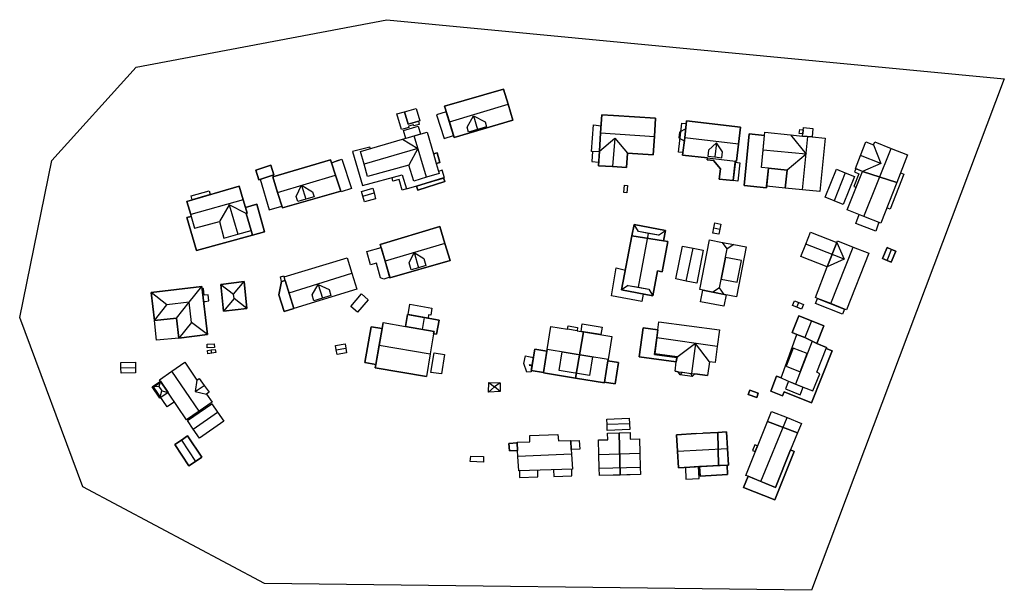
# Model space of a CAD drawing. Header units: millimetres. Extents: x 92347800 to 92626350, y 1600225090 to 1600386580.
import ezdxf

# ---------------------------------------------------------------- set-up
doc = ezdxf.new("R2010")
doc.units = ezdxf.units.MM
doc.header["$MEASUREMENT"] = 0
for name, color, linetype in [('AnnenBygning', 10, 'Continuous'), ('Bygning', 10, 'Continuous'), ('Bygningsdelelinje', 10, 'Continuous'), ('Bygningslinje', 10, 'Continuous'), ('KantUtsnitt', 10, 'Continuous'), ('Mønelinje', 10, 'Continuous'), ('Takkant', 10, 'Continuous'), ('Takoverbygg', 10, 'Continuous'), ('TakoverbyggKant', 10, 'Continuous'), ('Taksprang', 10, 'Continuous'), ('TaksprangBunn', 10, 'Continuous'), ('TrappBygg', 10, 'Continuous'), ('Veranda', 10, 'Continuous')]:
    doc.layers.add(name, color=color, linetype=linetype)

msp = doc.modelspace()

# ---------------------------------------------------------------- linework, layer by layer
at = {"layer": 'AnnenBygning'}
for points in [[(92415460, 1600341270, 121640), (92414570, 1600344030, 121120), (92418840, 1600345370, 121110), (92419680, 1600342680, 121740)], [(92518750, 1600337660, 112710), (92518920, 1600339740, 112710), (92519730, 1600339680, 112620), (92519560, 1600337590, 112630)], [(92444870, 1600336610, 118630), (92444460, 1600338000, 117490), (92447680, 1600338870, 117460), (92448040, 1600337540, 118630), (92448480, 1600335890, 117530), (92445350, 1600335030, 117570)], [(92543930, 1600326150, 111660), (92544200, 1600327680, 112120), (92544460, 1600329050, 111660), (92546150, 1600328740, 111660), (92545890, 1600327310, 112120), (92545610, 1600325840, 111660)], [(92593180, 1600318470, 108440), (92591900, 1600319010, 107890), (92593190, 1600322070, 107890), (92594400, 1600321560, 108440), (92595650, 1600321030, 107890), (92594360, 1600317970, 107890)], [(92443320, 1600303780, 113350), (92441440, 1600305420, 113950), (92444530, 1600308980, 113950), (92446410, 1600307330, 113350)], [(92566410, 1600305720, 108850), (92566980, 1600307050, 108850), (92568220, 1600306520, 109230), (92569540, 1600305960, 108850), (92568980, 1600304630, 108850), (92567660, 1600305200, 109230)], [(92437370, 1600293170, 113380), (92437180, 1600294380, 112700), (92439870, 1600294830, 112700), (92440070, 1600293600, 113380), (92440280, 1600292310, 112700), (92437580, 1600291870, 112700)], [(92400860, 1600293720, 113010), (92400820, 1600294760, 113010), (92402850, 1600294810, 113010), (92402870, 1600293810, 113010)], [(92402120, 1600292220, 113400), (92401030, 1600292040, 112690), (92400950, 1600292970, 112680), (92401980, 1600293110, 113400), (92403140, 1600293280, 112680), (92403270, 1600292410, 112680)], [(92464140, 1600286770, 111960), (92465060, 1600292290, 111960), (92468010, 1600291790, 111260), (92467100, 1600286340, 111260)], [(92553890, 1600280510, 107840), (92554330, 1600281760, 107600), (92556740, 1600280920, 107600), (92556300, 1600279670, 107840)], [(92391680, 1600266380, 113980), (92393530, 1600267600, 114930), (92395320, 1600268780, 113980), (92399300, 1600262770, 113980), (92397500, 1600261580, 114930), (92395650, 1600260360, 113980)], [(92475280, 1600261520, 109730), (92475390, 1600263050, 110370), (92479030, 1600262920, 110440), (92478990, 1600261400, 109810)]]:
    msp.add_polyline3d(points, close=True, dxfattribs=at)
at = {"layer": 'Bygning'}
for points in [[(92470750, 1600353240, 119770), (92469370, 1600357650, 123000), (92467980, 1600362060, 119560), (92484650, 1600366910, 119310), (92485960, 1600362640, 122980), (92487350, 1600358120, 119570)], [(92511800, 1600349350, 116920), (92512140, 1600354560, 120470), (92512480, 1600359690, 116980), (92515760, 1600359470, 116970), (92527700, 1600358680, 116970), (92527360, 1600353530, 120470), (92527020, 1600348340, 116920), (92519760, 1600348820, 116920), (92519490, 1600344740, 116980), (92515530, 1600344990, 119890), (92511530, 1600345250, 116980)], [(92550290, 1600346540, 113180), (92550250, 1600346230, 113180), (92551570, 1600346080, 112370), (92550970, 1600340880, 112370), (92549650, 1600341030, 112650), (92545690, 1600341490, 113180), (92546020, 1600344330, 113180), (92544050, 1600346740, 113180), (92542320, 1600346940, 113180), (92542390, 1600347450, 113180), (92535350, 1600348280, 116150), (92535930, 1600353170, 119580), (92536480, 1600357920, 116150), (92551710, 1600356140, 116130), (92551140, 1600351390, 119580), (92550580, 1600346500, 116150)], [(92465640, 1600345910, 120530), (92466480, 1600343080, 120530), (92462850, 1600341980, 124060), (92459280, 1600340900, 120440), (92457870, 1600345440, 120590), (92446240, 1600342230, 121030), (92445270, 1600345710, 124080), (92444260, 1600349310, 120760), (92456060, 1600352730, 120640), (92459410, 1600353700, 124080), (92463030, 1600354730, 120510), (92464840, 1600348580, 120520), (92465870, 1600348880, 118240), (92466660, 1600346200, 118240)], [(92558640, 1600354710, 114590), (92565870, 1600353990, 114590), (92569270, 1600353650, 116270), (92569500, 1600356030, 114690), (92572210, 1600355760, 114690), (92571970, 1600353380, 115180), (92575680, 1600353020, 114590), (92574170, 1600337950, 114590), (92569270, 1600338440, 117010), (92564370, 1600338920, 114590), (92564880, 1600344030, 114590), (92559600, 1600344560, 114590), (92559050, 1600338990, 111830), (92552710, 1600339620, 111890), (92554160, 1600354270, 111930), (92558550, 1600353840, 111860)], [(92595900, 1600340520, 112860), (92586190, 1600343660, 112870), (92584220, 1600344430, 112870), (92585710, 1600348190, 114840), (92587200, 1600352010, 112870), (92589370, 1600351150, 112870), (92589690, 1600351970, 112870), (92594320, 1600350150, 115430), (92598970, 1600348320, 112860)], [(92436010, 1600346110, 122400), (92437160, 1600342580, 125180), (92438630, 1600338090, 121820), (92422170, 1600333320, 121840), (92420770, 1600337690, 124950), (92419380, 1600342070, 121880), (92435730, 1600346960, 121730)], [(92436010, 1600346110, 118750), (92437470, 1600346590, 118750), (92438960, 1600347070, 118750), (92441640, 1600338850, 118750), (92438700, 1600337890, 118750), (92438630, 1600338090, 118740), (92437160, 1600342580, 125180)], [(92583960, 1600342230, 111800), (92580770, 1600334310, 111800), (92578170, 1600335350, 113110), (92575670, 1600336360, 111800), (92578850, 1600344280, 111800), (92581350, 1600343280, 113110)], [(92595900, 1600340520, 112860), (92591390, 1600329040, 112860), (92586620, 1600330920, 115430), (92581920, 1600332770, 112860), (92586190, 1600343660, 112870)], [(92413630, 1600325640, 117720), (92397820, 1600321280, 117720), (92395100, 1600330570, 117720), (92396320, 1600330920, 117720), (92396180, 1600331400, 122500), (92395080, 1600335160, 120290), (92409920, 1600339420, 120340), (92411030, 1600335630, 122500), (92411680, 1600333400, 121250), (92412140, 1600331800, 120350), (92411840, 1600331730, 120350), (92413310, 1600326930, 120400)], [(92413630, 1600325640, 117720), (92413310, 1600326930, 117720), (92411840, 1600331730, 120350), (92412140, 1600331800, 120350), (92411680, 1600333400, 121250), (92414890, 1600334350, 117720), (92417020, 1600326580, 117720)], [(92521020, 1600325420, 114050), (92521630, 1600328650, 114100), (92530510, 1600326940, 113930), (92529940, 1600324000, 113910)], [(92452530, 1600313540, 117240), (92451150, 1600318280, 120640), (92449790, 1600322920, 117330), (92466660, 1600328010, 117280), (92468110, 1600323240, 120710), (92469580, 1600318400, 117210)], [(92576280, 1600316610, 111020), (92568790, 1600319540, 111020), (92570170, 1600323060, 112960), (92571510, 1600326480, 111020), (92579010, 1600323540, 111070)], [(92521020, 1600325420, 113960), (92529940, 1600324000, 113910), (92531170, 1600323760, 113440), (92529530, 1600315230, 113440), (92528240, 1600315480, 113820), (92526870, 1600308390, 113820), (92518070, 1600310090, 113820)], [(92549850, 1600322930, 116720), (92553350, 1600322250, 113450), (92550630, 1600308170, 113450), (92547120, 1600308850, 116720), (92543900, 1600309470, 116720), (92540220, 1600310180, 113450), (92542940, 1600324270, 113450), (92546630, 1600323560, 116720)], [(92576280, 1600316610, 111020), (92579010, 1600323540, 111070), (92579170, 1600323960, 111070), (92583580, 1600322230, 113540), (92588000, 1600320500, 111070), (92581730, 1600304480, 111070), (92581170, 1600304700, 111380), (92580610, 1600303250, 109150), (92572920, 1600306260, 109110), (92573490, 1600307700, 109110), (92572890, 1600307930, 111070)], [(92536390, 1600312600, 114420), (92533420, 1600313200, 113070), (92535300, 1600322520, 113070), (92538290, 1600321920, 114420), (92541190, 1600321330, 113070), (92539320, 1600312010, 113070)], [(92425380, 1600304830, 114570), (92422940, 1600312750, 114430), (92422620, 1600313760, 117280), (92440400, 1600319190, 117290), (92441770, 1600314820, 120520), (92443170, 1600310280, 117150)], [(92412050, 1600304820, 114650), (92405430, 1600304060, 114500), (92404750, 1600311670, 114540), (92411320, 1600312510, 114530)], [(92425380, 1600304830, 114570), (92422590, 1600304000, 114450), (92421080, 1600308670, 114430), (92421880, 1600312460, 114430), (92422940, 1600312750, 114430)], [(92392140, 1600302120, 115120), (92385910, 1600301410, 115270), (92384980, 1600309330, 115270), (92399290, 1600311080, 115180), (92400970, 1600297500, 115180), (92392810, 1600296460, 115180)], [(92456950, 1600299760, 114730), (92465020, 1600298350, 114730), (92464900, 1600297690, 115110), (92463910, 1600291990, 118390), (92462840, 1600285610, 114910), (92448350, 1600288060, 114910), (92448510, 1600288970, 115410), (92450320, 1600299140, 112250), (92450620, 1600300860, 114730)], [(92456950, 1600299760, 111960), (92457530, 1600303120, 111960), (92466440, 1600301570, 111960), (92465730, 1600297550, 111960), (92464900, 1600297690, 111960), (92465020, 1600298350, 114730)], [(92533550, 1600289750, 110250), (92533790, 1600291180, 112310), (92527500, 1600292050, 112280), (92528330, 1600298780, 110170), (92528620, 1600301030, 112390), (92545760, 1600298780, 112390), (92545150, 1600294130, 115440), (92544540, 1600289560, 112390), (92542930, 1600289760, 112390), (92542420, 1600285860, 112390), (92538800, 1600286340, 114790), (92538050, 1600285610, 112350), (92534660, 1600286050, 112350), (92534100, 1600286950, 112350), (92533200, 1600287070, 112390)], [(92573330, 1600294910, 109210), (92569950, 1600296610, 109620), (92567700, 1600297530, 109880), (92566370, 1600298040, 109210), (92568250, 1600302740, 109210), (92571760, 1600301360, 111330), (92575260, 1600299970, 109210)], [(92448510, 1600288970, 112280), (92445410, 1600289530, 112390), (92447220, 1600299680, 112420), (92450320, 1600299140, 112250)], [(92505490, 1600298540, 112120), (92507310, 1600298240, 112120), (92505040, 1600285170, 112090), (92495950, 1600286640, 112010), (92495980, 1600286760, 112090), (92496960, 1600292760, 109280), (92497040, 1600293270, 116590), (92498100, 1600299720, 112110), (92502820, 1600298960, 112110), (92502970, 1600299940, 110220), (92505640, 1600299500, 110220)], [(92507310, 1600298240, 112120), (92515290, 1600296960, 112120), (92514270, 1600290420, 116580), (92514200, 1600290000, 116300), (92513270, 1600283980, 109280), (92513250, 1600283850, 112170), (92505040, 1600285170, 112090)], [(92533550, 1600289750, 110250), (92523090, 1600291130, 110170), (92524170, 1600299330, 110170), (92528330, 1600298780, 110170), (92527500, 1600292050, 112280), (92533790, 1600291180, 112310)], [(92563200, 1600285190, 109890), (92567700, 1600297530, 109880), (92569950, 1600296610, 109620), (92573330, 1600294910, 109210), (92576030, 1600293790, 109860), (92575950, 1600293570, 109860), (92577670, 1600292890, 107400), (92571830, 1600278150, 107400), (92564040, 1600281220, 107460), (92563610, 1600280130, 107460), (92560280, 1600281440, 107460), (92561940, 1600285650, 107480)], [(92495980, 1600286760, 109280), (92492540, 1600287310, 109280), (92493500, 1600293310, 109280), (92496960, 1600292760, 109280)], [(92380600, 1600286620, 114250), (92376490, 1600286510, 114250), (92376450, 1600288020, 115160), (92376410, 1600289530, 114250), (92380520, 1600289640, 114250), (92380560, 1600288120, 115160)], [(92400010, 1600283080, 115530), (92401440, 1600281160, 113950), (92400650, 1600280630, 113950), (92402230, 1600278300, 113970), (92398540, 1600275800, 117130), (92394950, 1600273380, 114080), (92387380, 1600284680, 113950), (92390840, 1600287100, 117130), (92394500, 1600289660, 113950), (92397930, 1600284530, 113950), (92398570, 1600285030, 113950)], [(92514200, 1600290000, 109280), (92517200, 1600289520, 109280), (92516230, 1600283510, 109280), (92513270, 1600283980, 109280)], [(92480430, 1600281200, 111180), (92480490, 1600283920, 111230), (92483760, 1600283770, 111230), (92483720, 1600281320, 111210)], [(92395230, 1600273130, 113840), (92402170, 1600277850, 113930), (92403790, 1600275500, 115710), (92405550, 1600272950, 113700), (92398670, 1600268110, 113560), (92396890, 1600270710, 115810)], [(92567870, 1600269690, 108760), (92559330, 1600272840, 108760), (92560490, 1600275720, 108760), (92564880, 1600273960, 111040), (92568930, 1600272330, 108760)], [(92520370, 1600270620, 109180), (92514030, 1600270340, 109100), (92513960, 1600271990, 109900), (92513900, 1600273510, 109100), (92520230, 1600273800, 109180), (92520300, 1600272200, 109900)], [(92567870, 1600269690, 108760), (92565910, 1600264800, 108760), (92566940, 1600264400, 106240), (92561410, 1600250680, 106240), (92552610, 1600254230, 106240), (92553880, 1600257370, 106240), (92553210, 1600257620, 108760), (92559330, 1600272840, 108760)], [(92545480, 1600260400, 108780), (92534140, 1600259770, 108800), (92533890, 1600264450, 110650), (92533630, 1600269120, 108770), (92539210, 1600269430, 108770), (92541090, 1600269520, 108770), (92545300, 1600269760, 108770)], [(92545480, 1600260400, 108780), (92545300, 1600269760, 108770), (92547790, 1600269900, 108770), (92548050, 1600265180, 110650), (92548310, 1600260550, 108770)], [(92503690, 1600267360, 110710), (92506080, 1600267510, 110240), (92506240, 1600265060, 110240), (92503840, 1600264910, 110650), (92503920, 1600263580, 112640), (92504180, 1600259340, 111000), (92488990, 1600258890, 110780), (92488750, 1600263000, 112640), (92488660, 1600264700, 112010), (92486340, 1600264560, 110060), (92486220, 1600266670, 110160), (92488540, 1600266800, 110920), (92488520, 1600267020, 111160), (92492110, 1600267110, 111130), (92492160, 1600268860, 110470), (92500060, 1600269210, 110470), (92500240, 1600267350, 111120), (92503670, 1600267510, 111100)], [(92511760, 1600259640, 110180), (92511650, 1600263560, 111830), (92511530, 1600267640, 110180), (92514160, 1600267710, 110220), (92514120, 1600269540, 109470), (92517380, 1600269630, 109470), (92517650, 1600257710, 107170), (92511820, 1600257550, 107170)], [(92517650, 1600257710, 107170), (92517380, 1600269630, 109470), (92520490, 1600269720, 109470), (92520540, 1600267870, 110140), (92523120, 1600267940, 110140), (92523250, 1600263870, 111830), (92523360, 1600259970, 110180), (92523410, 1600257860, 107170)]]:
    msp.add_polyline3d(points, close=True, dxfattribs=at)
at = {"layer": 'Bygningsdelelinje'}
for p, q in [((92586190, 1600343660, 112870), (92595900, 1600340520, 112860)), ((92413310, 1600326930, 117720), (92413630, 1600325640, 117720)), ((92529940, 1600324000, 113910), (92521020, 1600325420, 113960)), ((92576280, 1600316610, 111020), (92579010, 1600323540, 111070)), ((92425380, 1600304830, 114570), (92422940, 1600312750, 114430)), ((92448510, 1600288970, 112280), (92450320, 1600299140, 112250)), ((92505040, 1600285170, 112090), (92507310, 1600298240, 112120)), ((92495980, 1600286760, 109280), (92496960, 1600292760, 109280)), ((92514200, 1600290000, 109280), (92513270, 1600283980, 109280)), ((92567870, 1600269690, 108760), (92559330, 1600272840, 108760)), ((92545300, 1600269760, 108770), (92545480, 1600260400, 108780)), ((92517650, 1600257710, 107170), (92517380, 1600269630, 109470))]:
    msp.add_line(p, q, dxfattribs=at)
for points in [[(92436010, 1600346110, 122400), (92437160, 1600342580, 125180), (92438630, 1600338090, 121820)], [(92411680, 1600333400, 121250), (92412140, 1600331800, 120350), (92411840, 1600331730, 120350), (92413310, 1600326930, 120400)], [(92456950, 1600299760, 114730), (92465020, 1600298350, 114730), (92464900, 1600297690, 115110)], [(92533550, 1600289750, 110250), (92533790, 1600291180, 112310), (92527500, 1600292050, 112280), (92528330, 1600298780, 110170)], [(92567700, 1600297530, 109880), (92569950, 1600296610, 109620), (92573330, 1600294910, 109210)]]:
    msp.add_polyline3d(points, dxfattribs=at)
at = {"layer": 'Bygningslinje'}
for p, q in [((92522840, 1600326620, 115060), (92521630, 1600328650, 114100)), ((92528510, 1600325570, 115060), (92530510, 1600326940, 113930)), ((92519960, 1600311330, 115070), (92518070, 1600310090, 113820)), ((92525760, 1600310330, 115070), (92526870, 1600308390, 113820)), ((92534660, 1600286050, 112350), (92535290, 1600286800, 112880)), ((92537630, 1600286490, 112880), (92538050, 1600285610, 112350)), ((92480490, 1600283920, 111230), (92482130, 1600282660, 111820)), ((92483760, 1600283770, 111230), (92482130, 1600282660, 111820)), ((92480430, 1600281200, 111180), (92482130, 1600282660, 111820)), ((92483720, 1600281320, 111210), (92482130, 1600282660, 111820))]:
    msp.add_line(p, q, dxfattribs=at)
for points in [[(92474380, 1600356140, 120960), (92476180, 1600359370, 122770), (92479460, 1600357670, 120940), (92479860, 1600356270, 120940), (92477320, 1600355500, 122770), (92474790, 1600354740, 120960), (92474380, 1600356140, 120960)], [(92565870, 1600353990, 114590), (92570260, 1600348480, 117010), (92564880, 1600344030, 114590)], [(92456060, 1600352730, 120640), (92460440, 1600350170, 124080), (92457870, 1600345440, 120590)], [(92511800, 1600349350, 116920), (92516150, 1600353020, 119890), (92519760, 1600348820, 116920)], [(92546640, 1600349160, 117680), (92544920, 1600351740, 119320), (92542660, 1600349630, 117680), (92542470, 1600347970, 117680), (92544450, 1600347740, 119320), (92546450, 1600347510, 117680), (92546640, 1600349160, 117680)], [(92589370, 1600351150, 112870), (92591400, 1600345910, 114840), (92586190, 1600343660, 112870)], [(92427560, 1600339710, 125040), (92430640, 1600337890, 123250), (92431070, 1600336470, 123250), (92428750, 1600335780, 125040), (92426450, 1600335100, 123210), (92426020, 1600336520, 123210), (92427560, 1600339710, 125040)], [(92411840, 1600331730, 120350), (92407090, 1600334200, 122340), (92404300, 1600329490, 120370)], [(92549850, 1600322930, 116720), (92547940, 1600321690, 117860), (92546630, 1600323560, 116720)], [(92579010, 1600323540, 111070), (92581030, 1600318780, 112960), (92576280, 1600316610, 111020)], [(92459380, 1600320690, 120670), (92462130, 1600318970, 119010), (92462700, 1600317000, 119010), (92460650, 1600316400, 120670), (92458580, 1600315790, 119000), (92458000, 1600317770, 119000), (92459380, 1600320690, 120670)], [(92546290, 1600313140, 117860), (92550810, 1600312260, 116150), (92551990, 1600318400, 116150), (92547470, 1600319280, 117860), (92546290, 1600313140, 117860)], [(92404750, 1600311670, 114540), (92408320, 1600308870, 116240), (92411320, 1600312510, 114530)], [(92432250, 1600311660, 120390), (92435320, 1600310190, 118780), (92435830, 1600308490, 118780), (92433420, 1600307760, 120390), (92431050, 1600307020, 118800), (92430540, 1600308710, 118800), (92432250, 1600311660, 120390)], [(92385910, 1600301410, 115270), (92389430, 1600305860, 118000), (92384980, 1600309330, 115270)], [(92392140, 1600302120, 115120), (92395700, 1600306610, 118020), (92399290, 1600311080, 115180)], [(92547120, 1600308850, 116720), (92545810, 1600310720, 117860), (92543900, 1600309470, 116720)], [(92412050, 1600304820, 114650), (92408430, 1600307660, 116250), (92405430, 1600304060, 114500)], [(92400970, 1600297500, 115180), (92396430, 1600300910, 118020), (92392810, 1600296460, 115180)], [(92542930, 1600289760, 112390), (92539010, 1600294980, 115440), (92533710, 1600290980, 112350)], [(92509860, 1600291140, 116580), (92509000, 1600285920, 114720), (92500400, 1600287340, 114720), (92501280, 1600292560, 116580), (92509860, 1600291140, 116580)], [(92570610, 1600292080, 113350), (92566610, 1600293620, 111920), (92564630, 1600288520, 111920), (92568620, 1600286960, 113350), (92570610, 1600292080, 113350)], [(92387630, 1600284300, 113090), (92387210, 1600282790, 113760), (92385250, 1600282710, 113090)], [(92397930, 1600284530, 113950), (92397480, 1600281360, 115530), (92400650, 1600280630, 113950)], [(92387430, 1600279460, 113090), (92388030, 1600281570, 113760), (92389810, 1600281050, 113090)]]:
    msp.add_polyline3d(points, dxfattribs=at)
at = {"layer": 'KantUtsnitt'}
msp.add_lwpolyline([(92626350, 1600369820), (92571820, 1600225090), (92417030, 1600227020), (92365620, 1600254390), (92347800, 1600302330), (92356880, 1600346700), (92380720, 1600373120), (92451710, 1600386580), (92626350, 1600369820)], dxfattribs=at)
at = {"layer": 'Mønelinje'}
for p, q in [((92469370, 1600357650, 123000), (92485960, 1600362640, 122980)), ((92476180, 1600359370, 122770), (92477320, 1600355500, 122770)), ((92462850, 1600341980, 124060), (92459410, 1600353700, 124080)), ((92512140, 1600354560, 120470), (92527360, 1600353530, 120470)), ((92569270, 1600338440, 117010), (92570760, 1600353500, 117010)), ((92516150, 1600353020, 119890), (92515530, 1600344990, 119890)), ((92551140, 1600351390, 119580), (92535930, 1600353170, 119580)), ((92544920, 1600351740, 119320), (92544450, 1600347740, 119320)), ((92460440, 1600350170, 124080), (92445270, 1600345710, 124080)), ((92570260, 1600348480, 117010), (92558140, 1600349670, 117010)), ((92591400, 1600345910, 114840), (92585710, 1600348190, 114840)), ((92586620, 1600330920, 115430), (92594320, 1600350150, 115430)), ((92420770, 1600337690, 124950), (92437160, 1600342580, 125180)), ((92581350, 1600343280, 113110), (92578170, 1600335350, 113110)), ((92427560, 1600339710, 125040), (92428750, 1600335780, 125040)), ((92444870, 1600336610, 118630), (92448040, 1600337540, 118630)), ((92411030, 1600335630, 122500), (92396180, 1600331400, 122500)), ((92407090, 1600334200, 122340), (92409470, 1600325840, 122340)), ((92522830, 1600310840, 116940), (92525710, 1600326090, 116940)), ((92544200, 1600327680, 112120), (92545890, 1600327310, 112120)), ((92468110, 1600323240, 120710), (92451150, 1600318280, 120640)), ((92573570, 1600321720, 112960), (92570170, 1600323060, 112960)), ((92459380, 1600320690, 120670), (92460650, 1600316400, 120670)), ((92536390, 1600312600, 114420), (92538290, 1600321920, 114420)), ((92545810, 1600310720, 117860), (92547940, 1600321690, 117860)), ((92581030, 1600318780, 112960), (92573570, 1600321720, 112960)), ((92577260, 1600306220, 113540), (92583580, 1600322230, 113540)), ((92593180, 1600318470, 108440), (92594400, 1600321560, 108440)), ((92424000, 1600309290, 120520), (92441770, 1600314820, 120520)), ((92432250, 1600311660, 120390), (92433420, 1600307760, 120390)), ((92408430, 1600307660, 116250), (92408320, 1600308870, 116240)), ((92567660, 1600305200, 109230), (92568220, 1600306520, 109230)), ((92571760, 1600301360, 111330), (92569950, 1600296610, 111330)), ((92545150, 1600294130, 115440), (92528040, 1600296520, 115440)), ((92539010, 1600294980, 115440), (92537820, 1600286460, 115440)), ((92571970, 1600295590, 113350), (92567250, 1600283450, 113350)), ((92402120, 1600292220, 113400), (92401980, 1600293110, 113400)), ((92437370, 1600293170, 113380), (92440070, 1600293600, 113380)), ((92449480, 1600294450, 118390), (92463910, 1600291990, 118390)), ((92514270, 1600290420, 116580), (92497040, 1600293270, 116590)), ((92376450, 1600288020, 115160), (92380560, 1600288120, 115160)), ((92398540, 1600275800, 117130), (92390840, 1600287100, 117130)), ((92387210, 1600282790, 113760), (92388030, 1600281570, 113760)), ((92397480, 1600281360, 115530), (92400010, 1600283080, 115530)), ((92396890, 1600270710, 115810), (92403790, 1600275500, 115710)), ((92557510, 1600255900, 111040), (92564880, 1600273960, 111040)), ((92520300, 1600272200, 109900), (92513960, 1600271990, 109900)), ((92393530, 1600267600, 114930), (92397500, 1600261580, 114930)), ((92533890, 1600264450, 110650), (92548050, 1600265180, 110650)), ((92503920, 1600263580, 112640), (92488750, 1600263000, 112640)), ((92511650, 1600263560, 111830), (92523250, 1600263870, 111830))]:
    msp.add_line(p, q, dxfattribs=at)
msp.add_polyline3d([(92396430, 1600300910, 118020), (92395700, 1600306610, 118020), (92389430, 1600305860, 118000)], dxfattribs=at)
at = {"layer": 'Takkant'}
for p, q in [((92558550, 1600353840, 115010), (92558640, 1600354710, 114590)), ((92558640, 1600354710, 114590), (92565870, 1600353990, 114590)), ((92565870, 1600353990, 114590), (92569270, 1600353650, 116270)), ((92550250, 1600346230, 113180), (92550290, 1600346540, 113180)), ((92564880, 1600344030, 114590), (92559600, 1600344560, 114590)), ((92450620, 1600300860, 114730), (92450320, 1600299140, 115720)), ((92450620, 1600300860, 114730), (92456950, 1600299760, 114730)), ((92505490, 1600298540, 112120), (92507310, 1600298240, 112120)), ((92563200, 1600285190, 109890), (92567700, 1600297530, 109880)), ((92497040, 1600293270, 116590), (92496960, 1600292760, 116240)), ((92514200, 1600290000, 116300), (92514270, 1600290420, 116580)), ((92533200, 1600287070, 112390), (92533550, 1600289750, 112360)), ((92533200, 1600287070, 112390), (92534100, 1600286950, 112980)), ((92538800, 1600286340, 114790), (92542420, 1600285860, 112390)), ((92545300, 1600269760, 108770), (92541090, 1600269520, 108770)), ((92539210, 1600269430, 108770), (92541090, 1600269520, 108770)), ((92567870, 1600269690, 108760), (92565910, 1600264800, 108760))]:
    msp.add_line(p, q, dxfattribs=at)
for points in [[(92470750, 1600353240, 119770), (92487350, 1600358120, 119570), (92485960, 1600362640, 122980), (92484650, 1600366910, 119310), (92467980, 1600362060, 119560), (92469370, 1600357650, 123000), (92470750, 1600353240, 119770)], [(92511800, 1600349350, 116920), (92511530, 1600345250, 116980), (92515530, 1600344990, 119890), (92519490, 1600344740, 116980), (92519760, 1600348820, 116920), (92527020, 1600348340, 116920), (92527360, 1600353530, 120470), (92527700, 1600358680, 116970), (92515760, 1600359470, 116970), (92512480, 1600359690, 116980), (92512140, 1600354560, 120470), (92511800, 1600349350, 116920)], [(92550290, 1600346540, 116150), (92550580, 1600346500, 116150), (92551140, 1600351390, 119580), (92551710, 1600356140, 116130), (92536480, 1600357920, 116150), (92535930, 1600353170, 119580), (92535350, 1600348280, 116150), (92542390, 1600347450, 116150)], [(92465640, 1600345910, 120530), (92466480, 1600343080, 120530), (92462850, 1600341980, 124060), (92459280, 1600340900, 120440), (92457870, 1600345440, 120590), (92446240, 1600342230, 121030), (92445270, 1600345710, 124080), (92444260, 1600349310, 120760), (92456060, 1600352730, 120640), (92459410, 1600353700, 124080), (92463030, 1600354730, 120510), (92464840, 1600348580, 120520)], [(92558550, 1600353840, 111860), (92554160, 1600354270, 111930), (92552710, 1600339620, 111890), (92559050, 1600338990, 111830), (92559600, 1600344560, 111830)], [(92571970, 1600353380, 116410), (92575680, 1600353020, 114590), (92574170, 1600337950, 114590), (92569270, 1600338440, 117010), (92564370, 1600338920, 114590), (92564880, 1600344030, 114590)], [(92569270, 1600353650, 115200), (92569500, 1600356030, 114690), (92572210, 1600355760, 114690), (92571970, 1600353380, 115180)], [(92586190, 1600343660, 112870), (92584220, 1600344430, 112870), (92585710, 1600348190, 114840), (92587200, 1600352010, 112870), (92589370, 1600351150, 112870), (92589690, 1600351970, 112870), (92594320, 1600350150, 115430), (92598970, 1600348320, 112860), (92595900, 1600340520, 112860)], [(92465640, 1600345910, 118300), (92466660, 1600346200, 118240), (92465870, 1600348880, 118240), (92464840, 1600348580, 118310)], [(92415460, 1600341270, 121640), (92419680, 1600342680, 121740), (92418840, 1600345370, 121110), (92414570, 1600344030, 121120), (92415460, 1600341270, 121640)], [(92436010, 1600346110, 122400), (92435730, 1600346960, 121730), (92419380, 1600342070, 121880), (92420770, 1600337690, 124950), (92422170, 1600333320, 121840), (92438630, 1600338090, 121820)], [(92436010, 1600346110, 118750), (92437470, 1600346590, 118750), (92438960, 1600347070, 118750), (92441640, 1600338850, 118750), (92438700, 1600337890, 118750), (92438630, 1600338090, 118740)], [(92542390, 1600347450, 113180), (92542320, 1600346940, 113180), (92544050, 1600346740, 113180), (92546020, 1600344330, 113180), (92545690, 1600341490, 113180), (92549650, 1600341030, 113180)], [(92550250, 1600346230, 112650), (92551570, 1600346080, 112370), (92550970, 1600340880, 112370), (92549650, 1600341030, 112650)], [(92583960, 1600342230, 111800), (92580770, 1600334310, 111800), (92578170, 1600335350, 113110), (92575670, 1600336360, 111800), (92578850, 1600344280, 111800), (92581350, 1600343280, 113110), (92583960, 1600342230, 111800)], [(92595900, 1600340520, 112860), (92591390, 1600329040, 112860), (92586620, 1600330920, 115430), (92581920, 1600332770, 112860), (92586190, 1600343660, 112870)], [(92411680, 1600333400, 121250), (92411030, 1600335630, 122500), (92409920, 1600339420, 120340), (92395080, 1600335160, 120290), (92396180, 1600331400, 122500), (92396320, 1600330920, 122230)], [(92518750, 1600337660, 112710), (92518920, 1600339740, 112710), (92519730, 1600339680, 112620), (92519560, 1600337590, 112630), (92518750, 1600337660, 112710)], [(92444870, 1600336610, 118630), (92444460, 1600338000, 117490), (92447680, 1600338870, 117460), (92448040, 1600337540, 118630), (92448480, 1600335890, 117530), (92445350, 1600335030, 117570), (92444870, 1600336610, 118630)], [(92413630, 1600325640, 117720), (92417020, 1600326580, 117720), (92414890, 1600334350, 117720), (92411680, 1600333400, 117720)], [(92396320, 1600330920, 117720), (92395100, 1600330570, 117720), (92397820, 1600321280, 117720), (92413630, 1600325640, 117720)], [(92529940, 1600324000, 113910), (92530510, 1600326940, 113930), (92521630, 1600328650, 114100), (92521020, 1600325420, 114050)], [(92543930, 1600326150, 111660), (92544200, 1600327680, 112120), (92544460, 1600329050, 111660), (92546150, 1600328740, 111660), (92545890, 1600327310, 112120), (92545610, 1600325840, 111660), (92543930, 1600326150, 111660)], [(92452530, 1600313540, 117240), (92469580, 1600318400, 117210), (92468110, 1600323240, 120710), (92466660, 1600328010, 117280), (92449790, 1600322920, 117330), (92451150, 1600318280, 120640), (92452530, 1600313540, 117240)], [(92576280, 1600316610, 111020), (92568790, 1600319540, 111020), (92570170, 1600323060, 112960), (92571510, 1600326480, 111020), (92579010, 1600323540, 111070)], [(92521020, 1600325420, 114050), (92518070, 1600310090, 113820), (92526870, 1600308390, 113820), (92528240, 1600315480, 113820), (92529530, 1600315230, 113440), (92531170, 1600323760, 113440), (92529940, 1600324000, 113910)], [(92549850, 1600322930, 116720), (92553350, 1600322250, 113450), (92550630, 1600308170, 113450), (92547120, 1600308850, 116720), (92543900, 1600309470, 116720), (92540220, 1600310180, 113450), (92542940, 1600324270, 113450), (92546630, 1600323560, 116720), (92549850, 1600322930, 116720)], [(92579010, 1600323540, 111070), (92579170, 1600323960, 111070), (92583580, 1600322230, 113540), (92588000, 1600320500, 111070), (92581730, 1600304480, 111070), (92581170, 1600304700, 111380)], [(92536390, 1600312600, 114420), (92533420, 1600313200, 113070), (92535300, 1600322520, 113070), (92538290, 1600321920, 114420), (92541190, 1600321330, 113070), (92539320, 1600312010, 113070), (92536390, 1600312600, 114420)], [(92593180, 1600318470, 108440), (92594360, 1600317970, 107890), (92595650, 1600321030, 107890), (92594400, 1600321560, 108440), (92593190, 1600322070, 107890), (92591900, 1600319010, 107890), (92593180, 1600318470, 108440)], [(92422940, 1600312750, 118020), (92422620, 1600313760, 117280), (92440400, 1600319190, 117290), (92441770, 1600314820, 120520), (92443170, 1600310280, 117150), (92425380, 1600304830, 117370)], [(92573490, 1600307700, 111410), (92572890, 1600307930, 111070), (92576280, 1600316610, 111020)], [(92412050, 1600304820, 114650), (92411320, 1600312510, 114530), (92404750, 1600311670, 114540), (92405430, 1600304060, 114500), (92412050, 1600304820, 114650)], [(92425380, 1600304830, 114570), (92422590, 1600304000, 114450), (92421080, 1600308670, 114430), (92421880, 1600312460, 114430), (92422940, 1600312750, 114430)], [(92392140, 1600302120, 115120), (92392810, 1600296460, 115180), (92400970, 1600297500, 115180), (92399290, 1600311080, 115180), (92384980, 1600309330, 115270), (92385910, 1600301410, 115270), (92392140, 1600302120, 115120)], [(92443320, 1600303780, 113350), (92441440, 1600305420, 113950), (92444530, 1600308980, 113950), (92446410, 1600307330, 113350), (92443320, 1600303780, 113350)], [(92566410, 1600305720, 108850), (92566980, 1600307050, 108850), (92568220, 1600306520, 109230), (92569540, 1600305960, 108850), (92568980, 1600304630, 108850), (92567660, 1600305200, 109230), (92566410, 1600305720, 108850)], [(92581170, 1600304700, 109150), (92580610, 1600303250, 109150), (92572920, 1600306260, 109110), (92573490, 1600307700, 109110)], [(92464900, 1600297690, 111960), (92465730, 1600297550, 111960), (92466440, 1600301570, 111960), (92457530, 1600303120, 111960), (92456950, 1600299760, 111960)], [(92528330, 1600298780, 113910), (92528620, 1600301030, 112390), (92545760, 1600298780, 112390), (92545150, 1600294130, 115440), (92544540, 1600289560, 112390), (92542930, 1600289760, 112390), (92542420, 1600285860, 112390)], [(92573330, 1600294910, 109210), (92575260, 1600299970, 109210), (92571760, 1600301360, 111330), (92568250, 1600302740, 109210), (92566370, 1600298040, 109210), (92567700, 1600297530, 109880)], [(92448510, 1600288970, 112280), (92445410, 1600289530, 112390), (92447220, 1600299680, 112420), (92450320, 1600299140, 112250)], [(92464900, 1600297690, 115110), (92463910, 1600291990, 118390), (92462840, 1600285610, 114910)], [(92497040, 1600293270, 116590), (92498100, 1600299720, 112110), (92502820, 1600298960, 112110)], [(92502820, 1600298960, 110220), (92502970, 1600299940, 110220), (92505640, 1600299500, 110220), (92505490, 1600298540, 110220)], [(92507310, 1600298240, 112120), (92515290, 1600296960, 112120), (92514270, 1600290420, 116580)], [(92533550, 1600289750, 110250), (92523090, 1600291130, 110170), (92524170, 1600299330, 110170), (92528330, 1600298780, 110170)], [(92437370, 1600293170, 113380), (92437180, 1600294380, 112700), (92439870, 1600294830, 112700), (92440070, 1600293600, 113380), (92440280, 1600292310, 112700), (92437580, 1600291870, 112700), (92437370, 1600293170, 113380)], [(92575950, 1600293570, 109860), (92576030, 1600293790, 109860), (92573330, 1600294910, 112160)], [(92400860, 1600293720, 113010), (92400820, 1600294760, 113010), (92402850, 1600294810, 113010), (92402870, 1600293810, 113010), (92400860, 1600293720, 113010)], [(92402120, 1600292220, 113400), (92401030, 1600292040, 112690), (92400950, 1600292970, 112680), (92401980, 1600293110, 113400), (92403140, 1600293280, 112680), (92403270, 1600292410, 112680), (92402120, 1600292220, 113400)], [(92464140, 1600286770, 111960), (92465060, 1600292290, 111960), (92468010, 1600291790, 111260), (92467100, 1600286340, 111260), (92464140, 1600286770, 111960)], [(92495980, 1600286760, 109280), (92492540, 1600287310, 109280), (92493500, 1600293310, 109280), (92496960, 1600292760, 109280)], [(92575950, 1600293570, 107400), (92577670, 1600292890, 107400), (92571830, 1600278150, 107400), (92564040, 1600281220, 107460), (92563610, 1600280130, 107460), (92560280, 1600281440, 107460), (92561940, 1600285650, 107480), (92563200, 1600285190, 107480)], [(92380600, 1600286620, 114250), (92376490, 1600286510, 114250), (92376450, 1600288020, 115160), (92376410, 1600289530, 114250), (92380520, 1600289640, 114250), (92380560, 1600288120, 115160), (92380600, 1600286620, 114250)], [(92400010, 1600283080, 115530), (92401440, 1600281160, 113950), (92400650, 1600280630, 113950), (92402230, 1600278300, 113970), (92398540, 1600275800, 117130), (92394950, 1600273380, 114080), (92387380, 1600284680, 113950), (92390840, 1600287100, 117130), (92394500, 1600289660, 113950), (92397930, 1600284530, 113950), (92398570, 1600285030, 113950), (92400010, 1600283080, 115530)], [(92514200, 1600290000, 109280), (92517200, 1600289520, 109280), (92516230, 1600283510, 109280), (92513270, 1600283980, 109280)], [(92448510, 1600288970, 115410), (92448350, 1600288060, 114910), (92462840, 1600285610, 114910)], [(92495980, 1600286760, 112090), (92495950, 1600286640, 112010), (92505040, 1600285170, 112090)], [(92538800, 1600286340, 112350), (92538050, 1600285610, 112350), (92534660, 1600286050, 112350), (92534100, 1600286950, 112350)], [(92480430, 1600281200, 111180), (92480490, 1600283920, 111230), (92483760, 1600283770, 111230), (92483720, 1600281320, 111210), (92480430, 1600281200, 111180)], [(92505040, 1600285170, 112090), (92513250, 1600283850, 112170), (92513270, 1600283980, 112260)], [(92553890, 1600280510, 107840), (92556300, 1600279670, 107840), (92556740, 1600280920, 107600), (92554330, 1600281760, 107600), (92553890, 1600280510, 107840)], [(92395230, 1600273130, 113840), (92402170, 1600277850, 113930), (92403790, 1600275500, 115710), (92405550, 1600272950, 113700), (92398670, 1600268110, 113560), (92396890, 1600270710, 115810), (92395230, 1600273130, 113840)], [(92559330, 1600272840, 108760), (92560490, 1600275720, 108760), (92564880, 1600273960, 111040), (92568930, 1600272330, 108760), (92567870, 1600269690, 108760)], [(92520370, 1600270620, 109180), (92514030, 1600270340, 109100), (92513960, 1600271990, 109900), (92513900, 1600273510, 109100), (92520230, 1600273800, 109180), (92520300, 1600272200, 109900), (92520370, 1600270620, 109180)], [(92553880, 1600257370, 109110), (92553210, 1600257620, 108760), (92559330, 1600272840, 108760)], [(92545480, 1600260400, 108780), (92548310, 1600260550, 108770), (92548050, 1600265180, 110650), (92547790, 1600269900, 108770), (92545300, 1600269760, 108770)], [(92391680, 1600266380, 113980), (92395650, 1600260360, 113980), (92397500, 1600261580, 114930), (92399300, 1600262770, 113980), (92395320, 1600268780, 113980), (92393530, 1600267600, 114930), (92391680, 1600266380, 113980)], [(92488540, 1600266800, 111240), (92488520, 1600267020, 111160), (92492110, 1600267110, 111130), (92492160, 1600268860, 110470), (92500060, 1600269210, 110470), (92500240, 1600267350, 111120), (92503670, 1600267510, 111100), (92503690, 1600267360, 111160)], [(92503690, 1600267360, 110710), (92506080, 1600267510, 110240), (92506240, 1600265060, 110240), (92503840, 1600264910, 110650)], [(92511760, 1600259640, 110180), (92511650, 1600263560, 111830), (92511530, 1600267640, 110180), (92514160, 1600267710, 110220), (92514120, 1600269540, 109470), (92517380, 1600269630, 109470)], [(92517380, 1600269630, 109470), (92520490, 1600269720, 109470), (92520540, 1600267870, 110140), (92523120, 1600267940, 110140), (92523250, 1600263870, 111830), (92523360, 1600259970, 110180)], [(92539210, 1600269430, 108770), (92533630, 1600269120, 108770), (92533890, 1600264450, 110650), (92534140, 1600259770, 108800), (92545480, 1600260400, 108780)], [(92488540, 1600266800, 110920), (92486220, 1600266670, 110160), (92486340, 1600264560, 110060), (92488660, 1600264700, 110740)], [(92503840, 1600264910, 112110), (92503920, 1600263580, 112640), (92504180, 1600259340, 111000), (92488990, 1600258890, 110780), (92488750, 1600263000, 112640), (92488660, 1600264700, 112010)], [(92553880, 1600257370, 106240), (92552610, 1600254230, 106240), (92561410, 1600250680, 106240), (92566940, 1600264400, 106240), (92565910, 1600264800, 106240)], [(92475280, 1600261520, 109730), (92475390, 1600263050, 110370), (92479030, 1600262920, 110440), (92478990, 1600261400, 109810), (92475280, 1600261520, 109730)], [(92517650, 1600257710, 107170), (92511820, 1600257550, 107170), (92511760, 1600259640, 107170)], [(92523360, 1600259970, 107170), (92523410, 1600257860, 107170), (92517650, 1600257710, 107170)]]:
    msp.add_polyline3d(points, dxfattribs=at)
at = {"layer": 'Takoverbygg'}
for points in [[(92460960, 1600357930, 119510), (92457700, 1600356980, 120180), (92456660, 1600360540, 120160), (92459920, 1600361490, 119620)], [(92453190, 1600341940, 118120), (92455990, 1600342700, 118120), (92457220, 1600338670, 118120), (92456000, 1600338290, 117660), (92455130, 1600341380, 117660), (92453390, 1600340910, 117660)], [(92460060, 1600339510, 115670), (92467720, 1600341780, 115670), (92468060, 1600340740, 115670), (92460430, 1600338310, 115670)], [(92456950, 1600299760, 114730), (92457530, 1600303120, 114330), (92462240, 1600302300, 114330), (92461650, 1600298940, 114730)], [(92389810, 1600281050, 113090), (92387430, 1600279460, 113090), (92385250, 1600282710, 113090), (92387630, 1600284300, 113090)], [(92540150, 1600260100, 106040), (92547910, 1600260530, 106000), (92548050, 1600257820, 105780), (92540310, 1600257400, 105770)]]:
    msp.add_polyline3d(points, close=True, dxfattribs=at)
at = {"layer": 'TakoverbyggKant'}
for points in [[(92460960, 1600357930, 119510), (92457700, 1600356980, 120180), (92456660, 1600360540, 120160), (92459920, 1600361490, 119620), (92460960, 1600357930, 119510)], [(92453190, 1600341940, 118120), (92455990, 1600342700, 118120), (92457220, 1600338670, 118120), (92456000, 1600338290, 117660), (92455130, 1600341380, 117660), (92453390, 1600340910, 117660), (92453190, 1600341940, 118120)], [(92460060, 1600339510, 115670), (92460430, 1600338310, 115670), (92468060, 1600340740, 115670), (92467720, 1600341780, 115670), (92460060, 1600339510, 115670)], [(92456950, 1600299760, 114730), (92457530, 1600303120, 114330), (92462240, 1600302300, 114330), (92461650, 1600298940, 114730), (92456950, 1600299760, 114730)], [(92389810, 1600281050, 113090), (92387430, 1600279460, 113090), (92385250, 1600282710, 113090), (92387630, 1600284300, 113090), (92389810, 1600281050, 113090)], [(92540150, 1600260100, 106040), (92540310, 1600257400, 105770), (92548050, 1600257820, 105780), (92547910, 1600260530, 106000), (92540150, 1600260100, 106040)]]:
    msp.add_polyline3d(points, dxfattribs=at)
at = {"layer": 'Taksprang'}
for p, q in [((92569270, 1600353650, 116270), (92570760, 1600353500, 117010)), ((92570760, 1600353500, 117010), (92571970, 1600353380, 116410)), ((92464840, 1600348580, 120520), (92465640, 1600345910, 120530)), ((92542390, 1600347450, 116150), (92550290, 1600346540, 116150)), ((92549650, 1600341030, 113180), (92550250, 1600346230, 113180)), ((92559600, 1600344560, 114590), (92557650, 1600344750, 114590)), ((92525710, 1600326090, 116940), (92522840, 1600326620, 115060)), ((92528510, 1600325570, 115060), (92525710, 1600326090, 116940)), ((92424000, 1600309290, 120520), (92422940, 1600312750, 118020)), ((92425380, 1600304830, 117370), (92424000, 1600309290, 120520)), ((92519960, 1600311330, 115070), (92522830, 1600310840, 116940)), ((92522830, 1600310840, 116940), (92525760, 1600310330, 115070)), ((92577260, 1600306220, 113540), (92573490, 1600307700, 111410)), ((92581170, 1600304700, 111380), (92577260, 1600306220, 113540)), ((92450320, 1600299140, 115720), (92449480, 1600294450, 118390)), ((92505490, 1600298540, 112120), (92502820, 1600298960, 112110)), ((92528040, 1600296520, 115440), (92528330, 1600298780, 113910)), ((92569950, 1600296610, 112010), (92567700, 1600297530, 109880)), ((92571970, 1600295590, 113350), (92569950, 1600296610, 112010)), ((92573330, 1600294910, 112160), (92571970, 1600295590, 113350)), ((92449480, 1600294450, 118390), (92448510, 1600288970, 115410)), ((92495980, 1600286760, 112090), (92496960, 1600292760, 116240)), ((92573280, 1600286810, 109860), (92575950, 1600293570, 109860)), ((92513270, 1600283980, 112260), (92514200, 1600290000, 116300)), ((92533550, 1600289750, 112360), (92533710, 1600290980, 112350)), ((92574150, 1600286390, 109920), (92573280, 1600286810, 109860)), ((92563200, 1600285190, 109890), (92564780, 1600284430, 111260)), ((92564780, 1600284430, 111260), (92565260, 1600284240, 111670)), ((92565260, 1600284240, 111670), (92567250, 1600283450, 113350)), ((92567250, 1600283450, 113350), (92569160, 1600282700, 112030)), ((92569160, 1600282700, 112030), (92569470, 1600282570, 111810)), ((92503690, 1600267360, 111160), (92503840, 1600264910, 112110)), ((92488660, 1600264700, 112010), (92488540, 1600266800, 111240)), ((92511760, 1600259640, 110180), (92523360, 1600259970, 110180)), ((92557510, 1600255900, 111040), (92553880, 1600257370, 109110))]:
    msp.add_line(p, q, dxfattribs=at)
for points in [[(92557650, 1600344750, 114590), (92558140, 1600349670, 117010), (92558550, 1600353840, 115010)], [(92436010, 1600346110, 122400), (92437160, 1600342580, 125180), (92438630, 1600338090, 121820)], [(92396320, 1600330920, 122230), (92396340, 1600330850, 122190), (92397290, 1600327610, 120370), (92400800, 1600328550, 120370), (92404300, 1600329490, 120370), (92405550, 1600324740, 120420), (92409470, 1600325840, 122340), (92413310, 1600326930, 120400), (92411840, 1600331730, 120350), (92412140, 1600331800, 120350), (92411680, 1600333400, 121250)], [(92456950, 1600299760, 114730), (92465020, 1600298350, 114730), (92464900, 1600297690, 115110)], [(92533710, 1600290980, 112350), (92527410, 1600291810, 112350), (92528040, 1600296520, 115440)], [(92534100, 1600286950, 112980), (92535290, 1600286800, 113770), (92537820, 1600286460, 115440), (92538800, 1600286340, 114790)], [(92565260, 1600284240, 109510), (92564420, 1600282110, 109320), (92568630, 1600280450, 109320), (92569470, 1600282570, 109510)], [(92569470, 1600282570, 111810), (92572180, 1600281500, 109920), (92574150, 1600286390, 109920)], [(92565910, 1600264800, 108760), (92561660, 1600254230, 108760), (92557510, 1600255900, 111040)]]:
    msp.add_polyline3d(points, dxfattribs=at)
at = {"layer": 'TaksprangBunn'}
for p, q in [((92571970, 1600353380, 115180), (92569270, 1600353650, 115200)), ((92464840, 1600348580, 118310), (92465640, 1600345910, 118300)), ((92542390, 1600347450, 113180), (92550290, 1600346540, 113180)), ((92550250, 1600346230, 112650), (92549650, 1600341030, 112650)), ((92528510, 1600325570, 115060), (92522840, 1600326620, 115060)), ((92422940, 1600312750, 114430), (92425380, 1600304830, 114570)), ((92519960, 1600311330, 115070), (92525760, 1600310330, 115070)), ((92573490, 1600307700, 109110), (92581170, 1600304700, 109150)), ((92450320, 1600299140, 112250), (92448510, 1600288970, 112280)), ((92505490, 1600298540, 110220), (92502820, 1600298960, 110220)), ((92569950, 1600296610, 111330), (92567700, 1600297530, 109880)), ((92573330, 1600294910, 109210), (92569950, 1600296610, 111330)), ((92495980, 1600286760, 109280), (92496960, 1600292760, 109280)), ((92573280, 1600286810, 107480), (92575950, 1600293570, 107400)), ((92513270, 1600283980, 109280), (92514200, 1600290000, 109280)), ((92533710, 1600290980, 110240), (92533550, 1600289750, 110250)), ((92574150, 1600286390, 107480), (92573280, 1600286810, 107480)), ((92563200, 1600285190, 107480), (92564780, 1600284430, 107480)), ((92564780, 1600284430, 107480), (92565260, 1600284240, 107480)), ((92565260, 1600284240, 109510), (92569470, 1600282570, 109510)), ((92503840, 1600264910, 110650), (92503690, 1600267360, 110710)), ((92488540, 1600266800, 110920), (92488660, 1600264700, 110740)), ((92511760, 1600259640, 107170), (92523360, 1600259970, 107170))]:
    msp.add_line(p, q, dxfattribs=at)
for points in [[(92559600, 1600344560, 111830), (92557650, 1600344750, 111830), (92558550, 1600353840, 111860)], [(92438630, 1600338090, 118740), (92437160, 1600342580, 118750), (92436010, 1600346110, 118750)], [(92396320, 1600330920, 117720), (92397290, 1600327610, 117720), (92404300, 1600329490, 117720), (92405550, 1600324740, 117720), (92409470, 1600325840, 117720), (92413310, 1600326930, 117720), (92411840, 1600331730, 117720), (92412140, 1600331800, 117720), (92411680, 1600333400, 117720)], [(92456950, 1600299760, 111960), (92457020, 1600299750, 111960), (92465020, 1600298350, 111960), (92464900, 1600297690, 111960)], [(92528330, 1600298780, 110170), (92527410, 1600291810, 110240), (92533710, 1600290980, 110240)], [(92534100, 1600286950, 112350), (92535290, 1600286800, 112880), (92537630, 1600286490, 112880), (92538800, 1600286340, 112350)], [(92565260, 1600284240, 107480), (92564420, 1600282110, 107480), (92568630, 1600280450, 107480), (92569470, 1600282570, 107480)], [(92569470, 1600282570, 107480), (92572180, 1600281500, 107480), (92574150, 1600286390, 107480)], [(92553880, 1600257370, 106240), (92561660, 1600254230, 106240), (92565910, 1600264800, 106240)]]:
    msp.add_polyline3d(points, dxfattribs=at)
at = {"layer": 'TrappBygg'}
for p, q in [((92569450, 1600355440, 112590), (92569330, 1600354290, 112590)), ((92422500, 1600314090, 113750), (92422620, 1600313760, 114010))]:
    msp.add_line(p, q, dxfattribs=at)
for points in [[(92569330, 1600354290, 112590), (92568340, 1600354380, 111410), (92568460, 1600355540, 111410), (92569450, 1600355440, 112590)], [(92583990, 1600343480, 110320), (92585210, 1600343000, 110320), (92583790, 1600339400, 109470), (92584430, 1600339150, 109470), (92586190, 1600343660, 110320), (92584340, 1600344390, 110320), (92583990, 1600343480, 110320)], [(92421880, 1600312460, 114430), (92421550, 1600313780, 113720), (92422500, 1600314090, 113750)], [(92401140, 1600308750, 111650), (92400030, 1600308620, 112690), (92399790, 1600310500, 112690), (92399360, 1600310440, 112690), (92399820, 1600306820, 112690), (92400250, 1600306870, 112690), (92401350, 1600307010, 111650), (92401140, 1600308750, 111650)], [(92492740, 1600288580, 108070), (92492460, 1600286960, 107040), (92491250, 1600286850, 107090), (92490400, 1600289240, 108270), (92490890, 1600291420, 108370), (92491790, 1600291230, 108390), (92493120, 1600290960, 109200), (92492760, 1600288680, 109090), (92492010, 1600288910, 108390), (92491960, 1600288800, 108380), (92492740, 1600288580, 108070)]]:
    msp.add_polyline3d(points, dxfattribs=at)
at = {"layer": 'Veranda'}
for p, q in [((92436010, 1600346110, 119590), (92438960, 1600347070, 119590)), ((92550290, 1600346540, 114220), (92549650, 1600341030, 114220)), ((92419720, 1600342170, 119180), (92419540, 1600342630, 119180)), ((92457220, 1600338670, 118280), (92467950, 1600341840, 118270)), ((92422940, 1600312750, 115260), (92421880, 1600312460, 115260)), ((92424000, 1600309290, 115260), (92422940, 1600312750, 115260)), ((92425380, 1600304830, 115260), (92424000, 1600309290, 115260)), ((92449480, 1600294450, 113070), (92450320, 1600299140, 113070)), ((92505490, 1600298540, 110840), (92502820, 1600298960, 110840)), ((92448510, 1600288970, 113070), (92449480, 1600294450, 113070)), ((92495980, 1600286760, 110500), (92496960, 1600292760, 110500)), ((92514200, 1600290000, 110500), (92513270, 1600283980, 110500))]:
    msp.add_line(p, q, dxfattribs=at)
for points in [[(92457910, 1600356100, 117650), (92455780, 1600355490, 117650), (92454500, 1600359920, 117650), (92456660, 1600360540, 117650), (92457700, 1600356980, 117650), (92460590, 1600357820, 117650), (92460840, 1600356960, 117650), (92459350, 1600356520, 117650), (92459240, 1600356860, 117650), (92457810, 1600356450, 117650), (92457910, 1600356100, 117650)], [(92467870, 1600352950, 117160), (92470570, 1600353800, 117140), (92468470, 1600360520, 117160), (92465760, 1600359670, 117160), (92467870, 1600352950, 117160)], [(92457010, 1600353000, 119070), (92456360, 1600355230, 119070), (92460520, 1600356430, 119070), (92461160, 1600354210, 119070), (92457010, 1600353000, 119070)], [(92511790, 1600349180, 115220), (92509580, 1600349300, 115220), (92510100, 1600356790, 115220), (92512280, 1600356580, 115220)], [(92535430, 1600348970, 114350), (92534170, 1600349120, 114350), (92535130, 1600357310, 114350), (92536390, 1600357160, 114350)], [(92536210, 1600355670, 116970), (92534420, 1600354730, 116970), (92534310, 1600353150, 116970), (92535810, 1600352250, 116970)], [(92447000, 1600350110, 118110), (92446890, 1600350470, 118110), (92441940, 1600349250, 118150), (92444740, 1600339640, 118210), (92455990, 1600342700, 118240), (92457220, 1600338670, 118280)], [(92509840, 1600349290, 113190), (92509680, 1600346400, 113190), (92511600, 1600346290, 113190), (92511790, 1600349160, 113190), (92509840, 1600349290, 113190)], [(92438960, 1600347070, 119590), (92441640, 1600338850, 119590), (92438700, 1600337890, 119590)], [(92549650, 1600341030, 114220), (92545690, 1600341490, 114220), (92546020, 1600344330, 114220), (92544050, 1600346740, 114220), (92542320, 1600346940, 114220), (92542390, 1600347450, 114220)], [(92467950, 1600341840, 118270), (92467350, 1600343980, 118250), (92466310, 1600343630, 118250)], [(92564370, 1600338920, 113090), (92559090, 1600339440, 113090), (92559600, 1600344560, 113090), (92564880, 1600344030, 113090), (92564370, 1600338920, 113090)], [(92596960, 1600343220, 111420), (92597940, 1600342840, 111420), (92594060, 1600332970, 111420), (92593080, 1600333360, 111420)], [(92415860, 1600341400, 119360), (92418340, 1600332750, 119350), (92422000, 1600333840, 119330)], [(92401690, 1600337060, 116920), (92396620, 1600335610, 116920), (92396300, 1600336700, 116920), (92401370, 1600338160, 116920), (92401690, 1600337060, 116920)], [(92396320, 1600330920, 118670), (92395100, 1600330570, 118670), (92397820, 1600321280, 118570), (92417020, 1600326580, 118620), (92414890, 1600334350, 118580), (92413350, 1600333890, 118600)], [(92590890, 1600329240, 111100), (92589990, 1600326690, 111100), (92584300, 1600328870, 111070), (92585280, 1600331450, 111070)], [(92452490, 1600313670, 114060), (92450770, 1600313120, 114060), (92449920, 1600313550, 114060), (92448780, 1600317680, 114060), (92447060, 1600317200, 114060), (92445980, 1600320930, 114060), (92450040, 1600322100, 114060), (92452490, 1600313670, 114060)], [(92524150, 1600308920, 111250), (92523850, 1600306870, 111250), (92515270, 1600308410, 111250), (92516570, 1600316390, 111250), (92519150, 1600315740, 111250)], [(92421880, 1600312460, 115260), (92421080, 1600308670, 115260), (92422590, 1600304000, 115260), (92425380, 1600304830, 115260)], [(92541050, 1600310020, 110990), (92547620, 1600308750, 110990), (92547000, 1600305500, 110990), (92540420, 1600306770, 110990), (92541050, 1600310020, 110990)], [(92457660, 1600303100, 111800), (92458170, 1600306030, 111800), (92464430, 1600304930, 111800), (92464080, 1600302920, 111800), (92463490, 1600303020, 111800), (92463330, 1600302110, 111800), (92457660, 1600303100, 111800)], [(92581170, 1600304700, 109570), (92580610, 1600303250, 109570), (92572920, 1600306260, 109570), (92573490, 1600307700, 109570)], [(92392810, 1600296460, 112830), (92386540, 1600295860, 112830), (92385910, 1600301410, 112830)], [(92466440, 1600301570, 112840), (92457530, 1600303120, 112840), (92456950, 1600299760, 112840), (92457020, 1600299750, 112840), (92465020, 1600298350, 112840), (92464900, 1600297690, 112840), (92465730, 1600297550, 112840), (92466440, 1600301570, 112840)], [(92506620, 1600298360, 109360), (92506970, 1600300510, 109360), (92512590, 1600299600, 109360), (92512240, 1600297450, 109360), (92506620, 1600298360, 109360)], [(92450320, 1600299140, 113070), (92447220, 1600299680, 113070), (92445410, 1600289530, 113070), (92448510, 1600288970, 113070)], [(92502820, 1600298960, 110840), (92502970, 1600299940, 110840), (92505640, 1600299500, 110840), (92505490, 1600298540, 110840)], [(92528330, 1600298780, 110710), (92524170, 1600299330, 110710), (92523090, 1600291130, 110710), (92533550, 1600289750, 110710)], [(92496960, 1600292760, 110500), (92493500, 1600293310, 110500), (92492540, 1600287310, 110500), (92495980, 1600286760, 110500)], [(92563200, 1600285190, 108250), (92561940, 1600285650, 108250), (92560280, 1600281440, 108250), (92563610, 1600280130, 108250), (92564040, 1600281220, 108250), (92571830, 1600278150, 108250), (92577670, 1600292890, 108250), (92575950, 1600293570, 108250)], [(92513270, 1600283980, 110500), (92516230, 1600283510, 110500), (92517200, 1600289520, 110500), (92514200, 1600290000, 110500)], [(92391600, 1600278390, 111380), (92389520, 1600277000, 111500), (92385700, 1600282690, 111500), (92387790, 1600284080, 111380)], [(92553880, 1600257370, 107670), (92552610, 1600254230, 107670), (92561410, 1600250680, 107630), (92566940, 1600264400, 107630), (92565910, 1600264800, 107630)], [(92556560, 1600265960, 107320), (92555730, 1600266290, 107320), (92555080, 1600264680, 107320), (92555910, 1600264340, 107320), (92556560, 1600265960, 107320)], [(92489170, 1600258890, 108910), (92489230, 1600257050, 108910), (92494400, 1600257210, 108910), (92494350, 1600259050, 108910)], [(92498810, 1600259180, 108890), (92498870, 1600257330, 108890), (92504030, 1600257470, 108890), (92503970, 1600259340, 108890)], [(92523360, 1600259970, 108120), (92523410, 1600257860, 108120), (92511820, 1600257550, 108120), (92511760, 1600259640, 108120)], [(92536300, 1600256500, 103720), (92540060, 1600256700, 103720), (92539880, 1600260090, 103720), (92536120, 1600259880, 103720), (92536300, 1600256500, 103720)]]:
    msp.add_polyline3d(points, dxfattribs=at)

doc.saveas('drawing.dxf')
